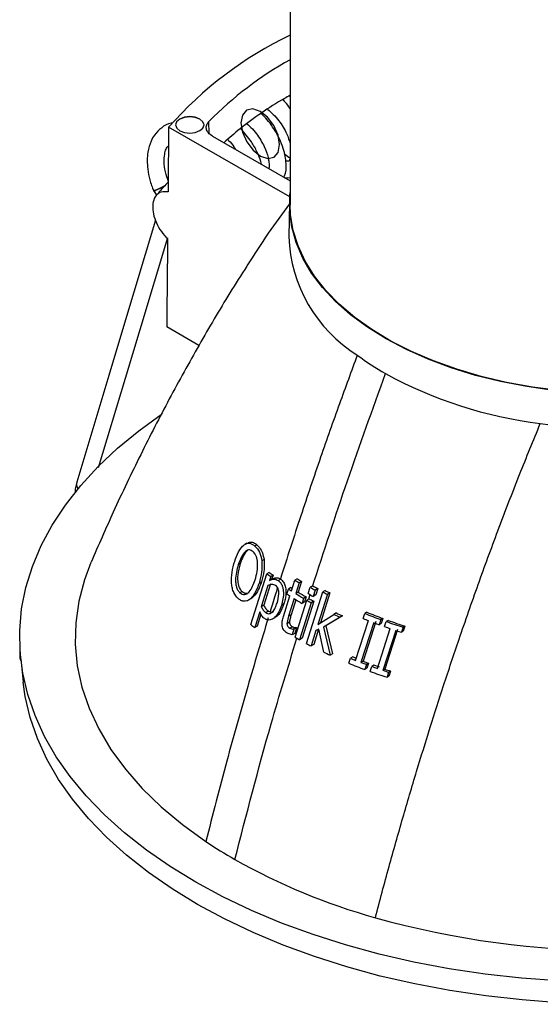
# Model space of a CAD drawing. Header units: millimetres. Extents: x 20 to 400, y 8 to 286.
# Tile 6 of 8: x 309 to 328, y 198 to 232. Entities that reach past the tile are written whole.
import ezdxf

# ---------------------------------------------------------------- set-up
doc = ezdxf.new("R2010")
doc.units = ezdxf.units.MM
doc.linetypes.add('CENTERX2', pattern=[20.32, 12.7, -2.54, 2.54, -2.54])

msp = doc.modelspace()

# ---------------------------------------------------------------- linework, layer by layer
at = {"color": 7, "linetype": 'Continuous', "lineweight": 25}
for p, q in [((318.934, 244.574), (318.934, 225.712)), ((318.902, 229.542), (318.934, 229.521)), ((318.702, 229.43), (318.717, 229.354)), ((318.921, 225.993), (314.662, 228.439)), ((316.205, 228.122), (318.934, 226.555)), ((318.728, 226.673), (318.934, 226.657)), ((318.792, 226.636), (318.842, 226.665)), ((314.149, 226.174), (314.237, 226.049)), ((318.911, 225.794), (318.886, 224.585)), ((314.62, 224.517), (314.624, 224.514)), ((314.624, 224.514), (314.62, 224.517)), ((315.725, 220.767), (314.594, 221.416)), ((317.409, 213.811), (317.344, 213.774)), ((317.768, 213.753), (317.697, 213.712)), ((317.43, 213.561), (317.362, 213.522)), ((318.016, 213.239), (317.94, 213.194)), ((317.179, 213.095), (317.111, 213.055)), ((317.555, 210.95), (318.116, 212.741)), ((318.197, 212.787), (318.116, 212.741)), ((318.252, 212.638), (318.21, 212.508)), ((318.293, 212.556), (318.21, 212.508)), ((318.334, 212.685), (318.252, 212.638)), ((318.334, 212.685), (318.293, 212.556)), ((318.603, 212.547), (318.519, 212.498)), ((318.589, 212.556), (318.603, 212.547)), ((319.185, 212.562), (319.1, 212.513)), ((317.926, 212.458), (317.845, 212.411)), ((318.154, 212.332), (317.918, 211.582)), ((318.237, 212.38), (318.004, 211.632)), ((318.82, 212.025), (318.876, 212.202)), ((318.962, 212.252), (318.876, 212.202)), ((318.98, 212.135), (319.1, 212.513)), ((319.25, 212.418), (319.13, 212.041)), ((319.336, 212.468), (319.217, 212.092)), ((319.336, 212.468), (319.25, 212.418)), ((319.57, 212.043), (319.641, 212.265)), ((319.727, 212.315), (319.641, 212.265)), ((319.901, 212.216), (319.815, 212.166)), ((319.901, 212.216), (319.831, 211.994)), ((317.248, 212.111), (317.171, 212.067)), ((317.481, 211.818), (317.564, 211.866)), ((317.589, 211.881), (317.507, 211.834)), ((317.589, 211.881), (317.561, 211.87)), ((318.696, 211.234), (318.923, 211.958)), ((319.073, 211.864), (318.88, 211.247)), ((319.217, 212.092), (319.13, 212.041)), ((319.406, 211.875), (319.35, 211.698)), ((319.493, 211.926), (319.406, 211.875)), ((319.493, 211.926), (319.438, 211.749)), ((319.508, 210.287), (320.079, 212.101)), ((319.603, 211.862), (319.515, 211.812)), ((319.815, 212.166), (319.744, 211.944)), ((319.831, 211.994), (319.744, 211.944)), ((320.244, 212.016), (319.908, 210.959)), ((320.328, 212.065), (319.996, 211.011)), ((320.164, 212.151), (320.079, 212.101)), ((320.328, 212.065), (320.244, 212.016)), ((318.004, 211.632), (317.918, 211.582)), ((318.712, 211.679), (318.624, 211.628)), ((319.134, 211.828), (318.969, 211.299)), ((319.108, 210.508), (319.515, 211.812)), ((319.674, 211.722), (319.266, 210.419)), ((319.438, 211.749), (319.35, 211.698)), ((319.761, 211.773), (319.357, 210.472)), ((319.761, 211.773), (319.674, 211.722)), ((317.862, 211.402), (317.691, 210.848)), ((317.907, 211.318), (317.779, 210.899)), ((318.168, 211.425), (318.081, 211.374)), ((318.168, 211.425), (318.226, 211.395)), ((318.316, 211.149), (318.407, 211.201)), ((318.88, 211.247), (318.822, 210.982)), ((318.969, 211.299), (318.88, 211.247)), ((319.908, 210.959), (320.472, 211.311)), ((320.693, 211.208), (320.101, 210.861)), ((320.776, 211.256), (320.189, 210.912)), ((320.557, 211.36), (320.472, 211.311)), ((320.776, 211.256), (320.693, 211.208)), ((321.496, 211.165), (321.553, 211.343)), ((321.63, 211.388), (321.553, 211.343)), ((322.19, 211.169), (322.119, 211.128)), ((322.19, 211.169), (322.132, 210.991)), ((317.779, 210.899), (317.691, 210.848)), ((318.912, 211.035), (318.822, 210.982)), ((319.013, 210.877), (318.923, 210.825)), ((319.148, 210.85), (319.057, 210.797)), ((319.157, 210.844), (319.066, 210.792)), ((319.157, 210.844), (319.095, 210.641)), ((319.148, 210.85), (319.157, 210.844)), ((320.189, 210.912), (320.101, 210.861)), ((320.101, 210.861), (320.335, 209.878)), ((320.189, 210.912), (320.422, 209.929)), ((321.236, 209.694), (321.682, 211.092)), ((321.87, 211.02), (321.423, 209.621)), ((321.943, 211.062), (321.502, 209.667)), ((321.999, 209.411), (322.45, 210.813)), ((322.119, 211.128), (322.061, 210.949)), ((322.132, 210.991), (322.061, 210.949)), ((322.254, 210.88), (322.313, 211.059)), ((322.381, 211.098), (322.313, 211.059)), ((322.91, 210.861), (322.851, 210.682)), ((322.97, 210.896), (322.91, 210.861)), ((322.97, 210.896), (322.911, 210.718)), ((319.003, 210.588), (318.823, 210.65)), ((319.066, 210.792), (319.003, 210.588)), ((319.095, 210.641), (319.003, 210.588)), ((319.057, 210.797), (319.066, 210.792)), ((319.357, 210.472), (319.266, 210.419)), ((319.841, 210.745), (319.673, 210.201)), ((319.93, 210.797), (319.763, 210.254)), ((319.937, 210.797), (319.841, 210.745)), ((320.113, 209.982), (319.937, 210.797)), ((322.649, 210.747), (322.196, 209.344)), ((322.713, 210.784), (322.266, 209.385)), ((322.911, 210.718), (322.851, 210.682)), ((319.763, 210.254), (319.673, 210.201)), ((309.434, 210.067), (309.434, 209.965)), ((309.439, 210), (309.439, 209.717)), ((320.422, 209.929), (320.335, 209.878)), ((321.134, 209.816), (321.052, 209.768)), ((321.259, 209.764), (321.134, 209.816)), ((309.439, 209.717), (309.465, 209.717)), ((309.462, 209.745), (309.549, 208.932)), ((320.997, 209.591), (321.052, 209.768)), ((321.502, 209.667), (321.423, 209.621)), ((321.613, 209.55), (321.557, 209.373)), ((321.689, 209.594), (321.613, 209.55)), ((321.689, 209.594), (321.634, 209.418)), ((321.749, 209.303), (321.805, 209.48)), ((321.879, 209.523), (321.805, 209.48)), ((322.071, 209.453), (321.879, 209.523)), ((321.634, 209.418), (321.557, 209.373)), ((322.266, 209.385), (322.196, 209.344)), ((322.395, 209.279), (322.339, 209.101)), ((322.407, 209.141), (322.339, 209.101)), ((322.463, 209.318), (322.395, 209.279)), ((322.463, 209.318), (322.407, 209.141))]:
    msp.add_line(p, q, dxfattribs=at)
at = {"color": 8, "linetype": 'Continuous', "lineweight": 25}
for p, q in [((316.089, 228.216), (316.078, 228.639)), ((319.587, 211.853), (319.633, 212.007))]:
    msp.add_line(p, q, dxfattribs=at)
at = {"color": 7, "linetype": 'Continuous', "lineweight": 25, "flags": 128}
for points in [[(315.759, 228.725), (315.596, 228.787), (315.405, 228.809), (315.214, 228.787), (315.052, 228.724), (314.944, 228.63), (314.906, 228.519), (314.945, 228.409), (315.054, 228.316), (315.216, 228.253), (315.408, 228.231), (315.599, 228.254), (315.761, 228.317), (315.869, 228.41), (315.906, 228.521), (315.868, 228.631), (315.759, 228.725)], [(315.759, 228.721), (315.596, 228.783), (315.405, 228.805), (315.214, 228.782), (315.052, 228.72), (314.944, 228.626), (314.906, 228.516)], [(315.906, 228.516), (315.906, 228.517), (315.868, 228.627), (315.759, 228.721)], [(322.307, 220.995), (321.652, 221.405), (321.058, 221.844), (320.53, 222.31), (320.072, 222.801), (319.687, 223.312), (319.376, 223.839), (319.144, 224.38), (318.99, 224.93), (318.917, 225.486), (318.925, 226.043), (318.934, 226.139)], [(328.398, 219.178), (327.458, 219.299), (326.539, 219.465), (325.647, 219.675), (324.789, 219.928), (323.97, 220.221), (323.197, 220.552), (322.475, 220.92), (321.808, 221.321), (321.202, 221.753), (320.661, 222.213), (320.188, 222.698), (319.787, 223.203), (319.461, 223.726), (319.211, 224.263), (319.041, 224.811), (318.95, 225.364), (318.934, 225.712)], [(314.199, 225.17), (313.075, 221.428), (312.561, 219.715), (311.433, 215.956)], [(312.202, 216.48), (313.143, 219.611), (313.657, 221.324), (314.628, 224.558)], [(328.186, 219.187), (327.248, 219.318), (326.332, 219.495), (325.445, 219.715), (324.594, 219.977), (323.783, 220.279), (323.019, 220.619), (322.307, 220.995)], [(315.614, 201.896), (314.716, 202.444), (313.88, 203.024), (313.107, 203.633), (312.402, 204.268), (311.766, 204.927), (311.202, 205.608), (310.713, 206.308), (310.3, 207.023), (309.965, 207.753), (309.71, 208.493), (309.534, 209.24), (309.439, 209.993), (309.426, 210.747), (309.494, 211.501), (309.642, 212.251), (309.872, 212.993), (310.18, 213.727), (310.568, 214.447), (311.032, 215.153), (311.571, 215.84), (312.183, 216.507), (312.865, 217.15), (313.616, 217.768), (314.399, 218.335)], [(311.932, 213.139), (311.7, 212.522), (311.503, 211.773), (311.395, 211.019), (311.378, 210.262), (311.451, 209.507), (311.613, 208.756), (311.865, 208.013), (312.205, 207.282), (312.63, 206.566), (313.141, 205.869), (313.732, 205.193), (314.403, 204.543), (315.15, 203.921), (315.969, 203.33)], [(315.676, 201.115), (314.782, 201.661), (313.949, 202.239), (313.179, 202.845), (312.477, 203.477), (311.844, 204.134), (311.282, 204.812), (310.795, 205.508), (310.384, 206.221), (310.051, 206.948), (309.796, 207.684), (309.621, 208.429), (309.549, 208.932)], [(342.593, 200.602), (342.051, 200.387), (340.94, 199.99), (339.789, 199.633), (338.601, 199.318), (337.381, 199.047), (336.135, 198.82), (334.866, 198.638), (333.581, 198.502), (332.283, 198.412), (330.978, 198.369), (329.671, 198.373), (328.367, 198.424), (327.071, 198.521), (325.788, 198.665), (324.523, 198.855), (323.281, 199.089), (322.066, 199.368), (320.884, 199.69), (319.739, 200.054), (318.635, 200.458), (317.577, 200.901), (316.569, 201.381), (315.614, 201.896)], [(342.743, 199.91), (342.003, 199.613), (340.897, 199.217), (339.75, 198.862), (338.567, 198.548), (337.352, 198.278), (336.111, 198.052), (334.848, 197.871), (333.568, 197.735), (332.275, 197.646), (330.976, 197.603), (329.674, 197.607), (328.376, 197.657), (327.085, 197.755), (325.807, 197.898), (324.548, 198.087), (323.311, 198.32), (322.101, 198.598), (320.924, 198.918), (319.784, 199.281), (318.684, 199.683), (317.631, 200.124), (316.626, 200.602), (315.676, 201.115)]]:
    msp.add_lwpolyline(points, dxfattribs=at)
at = {"color": 7, "linetype": 'CENTERX2', "flags": 128}
msp.add_lwpolyline([(318.563, 227.826), (318.509, 228.156), (318.359, 228.494), (318.138, 228.789), (317.877, 228.996), (317.617, 229.082), (317.398, 229.036), (317.253, 228.863), (317.204, 228.591), (317.258, 228.261), (317.408, 227.923), (317.63, 227.628), (317.89, 227.422), (318.15, 227.335), (318.369, 227.382), (318.514, 227.554), (318.563, 227.826)], dxfattribs=at)
at = {"color": 7, "linetype": 'Continuous', "lineweight": 25}
for centre, radius, start, end in [((324.755, 219.56), 13.442, 115.6574, 138.6631), ((325.128, 219.707), 12.716, 119.1502, 135.3787), ((323.996, 224.769), 5.113, 182.0539, 238.1061), ((327.193, 228.355), 9.882, 233.3499, 240.2445), ((329.603, 233.14), 15.235, 241.3045, 262.9265), ((330.433, 237.591), 19.756, 262.129, 278.9029), ((311.702, 215.881), 0.279, 162.4709, 214.6489), ((324.825, 221.427), 10.976, 232.3198, 233.2069), ((325.355, 222.229), 11.848, 232.8317, 233.6563), ((326.409, 223.954), 13.489, 237.6189, 238.3724), ((325.713, 222.698), 12.526, 236.918, 237.4819), ((326.196, 223.441), 13.324, 237.1178, 237.3492), ((325.884, 223.142), 12.61, 237.4504, 238.2554), ((326.442, 224.108), 13.658, 240.1333, 240.9726), ((326.971, 224.929), 14.547, 240.1332, 240.921), ((325.695, 222.586), 12.601, 236.9363, 237.497), ((326.055, 223.164), 13.283, 238.2913, 239.6816), ((326.074, 223.277), 13.208, 238.281, 239.6792), ((326.601, 224.093), 14.091, 238.3948, 239.7062), ((326.42, 223.97), 13.755, 240.1333, 240.9667), ((326.934, 224.666), 14.754, 240.2042, 240.9105), ((326.837, 224.864), 14.441, 242.0988, 242.8352), ((327.364, 225.681), 15.326, 241.9796, 242.6725), ((326.406, 223.848), 13.869, 240.2089, 240.9605), ((327.275, 225.537), 15.769, 244.4417, 245.3271), ((327.805, 226.348), 16.649, 244.1902, 245.0261), ((327.965, 227.242), 17.329, 248.0799, 248.7405), ((328.099, 227.65), 17.571, 248.1299, 250.1039), ((328.641, 228.457), 18.453, 247.6681, 249.5342), ((324.648, 220.28), 11.72, 232.7575, 233.5908), ((328.194, 227.841), 17.971, 249.3952, 250.044), ((328.405, 228.433), 18.599, 250.6876, 251.3266), ((328.525, 228.847), 18.842, 250.7499, 252.6626), ((329.083, 229.658), 19.732, 250.145, 251.9531), ((326.269, 223.015), 14.412, 240.2058, 240.929), ((328.607, 229.039), 19.238, 251.9609, 252.5909), ((326.648, 223.712), 15.206, 241.9946, 242.6931), ((316.438, 209.965), 7.004, 180.0006, 182.0254), ((327.185, 224.795), 16.414, 244.4808, 245.3347), ((327.931, 226.533), 18.306, 247.7409, 249.6241), ((327.827, 226.345), 17.908, 247.7702, 248.4066), ((328.061, 226.946), 18.553, 249.037, 249.6622), ((328.609, 227.757), 19.437, 248.5518, 249.1443), ((328.278, 227.542), 19.187, 250.282, 250.8975), ((328.369, 227.733), 19.583, 250.2404, 252.0652), ((328.481, 228.138), 19.817, 251.5082, 252.1154), ((329.046, 228.96), 20.717, 250.8951, 251.4703), ((325.44, 217.43), 16.986, 236.1115, 240.1699), ((327.958, 222.174), 22.354, 240.62, 254.3507), ((330.434, 231.089), 31.607, 254.3883, 285.7077)]:
    msp.add_arc(centre, radius, start, end, dxfattribs=at)
for start_param, end_param in [(1.897183, 1.900089), (1.902204, 1.906174)]:
    msp.add_ellipse((330.434, 493.045), major_axis=(12.238, 825.835), ratio=0.015147, start_param=start_param, end_param=end_param, dxfattribs=at)
for points, knots in [([(318.934, 229.56), (318.866, 229.523), (318.507, 229.328), (317.913, 228.936), (317.196, 228.419), (316.79, 228.056), (316.606, 227.892)], [0, 0, 0, 0, 0.0754076, 0.3975288, 0.7268178, 1, 1, 1, 1]), ([(318.934, 229.099), (318.878, 229.18), (318.797, 229.295), (318.691, 229.378), (318.659, 229.402)], [0, 0, 0, 0, 0.703756, 1, 1, 1, 1]), ([(318.71, 226.684), (318.72, 226.699), (318.801, 226.822), (318.802, 227.177), (318.731, 227.613), (318.562, 228.036), (318.329, 228.443), (318.103, 228.758), (317.923, 228.903), (317.903, 228.92)], [0, 0, 0, 0, 0.028437, 0.227765, 0.454527, 0.597995, 0.743547, 0.970564, 1, 1, 1, 1]), ([(318.137, 229.071), (318.142, 229.068), (318.212, 229.023), (318.35, 228.882), (318.591, 228.611), (318.818, 228.237), (318.899, 227.975), (318.934, 227.859)], [0, 0, 0, 0, 0.011967, 0.183845, 0.374475, 0.723591, 1, 1, 1, 1]), ([(314.796, 228.576), (314.782, 228.576), (314.633, 228.576), (314.412, 228.428), (314.175, 228.202), (314.015, 227.914), (313.903, 227.528), (313.902, 227.052), (313.989, 226.579), (314.086, 226.324), (314.136, 226.192)], [0, 0, 0, 0, 0.015879, 0.172966, 0.31015, 0.404058, 0.552739, 0.750815, 0.87018, 1, 1, 1, 1]), ([(316.205, 228.122), (316.151, 228.16), (316.043, 228.236), (315.976, 228.38), (315.985, 228.52), (316.049, 228.601), (316.078, 228.639)], [0, 0, 0, 0, 0.2609527, 0.521907, 0.7828362, 1, 1, 1, 1]), ([(317.414, 228.559), (317.461, 228.518), (317.58, 228.414), (317.804, 228.149), (318.029, 227.779), (318.155, 227.416), (318.192, 227.183), (318.202, 227.041), (318.185, 226.999), (318.18, 226.988)], [0, 0, 0, 0, 0.090445, 0.226852, 0.476664, 0.68844, 0.809525, 0.951375, 1, 1, 1, 1]), ([(317.922, 227.136), (317.917, 227.167), (317.894, 227.308), (317.769, 227.578), (317.552, 227.987), (317.326, 228.242), (317.191, 228.395)], [0, 0, 0, 0, 0.071348, 0.33368, 0.599821, 1, 1, 1, 1]), ([(314.66, 226.514), (314.618, 226.631), (314.531, 226.873), (314.496, 227.212), (314.516, 227.477), (314.564, 227.677), (314.626, 227.753), (314.655, 227.789)], [0, 0, 0, 0, 0.229816, 0.473576, 0.674145, 0.842413, 1, 1, 1, 1]), ([(316.735, 228.004), (316.746, 227.994), (316.827, 227.921), (316.932, 227.804), (316.999, 227.688), (317.018, 227.656)], [0, 0, 0, 0, 0.0970342, 0.7466807, 1, 1, 1, 1]), ([(318.722, 227.526), (318.731, 227.515), (318.796, 227.439), (318.871, 227.395), (318.934, 227.357)], [0, 0, 0, 0, 0.148485, 1, 1, 1, 1]), ([(318.938, 227.355), (318.93, 227.328), (318.908, 227.247), (318.86, 227.234), (318.792, 227.246), (318.772, 227.249)], [0, 0, 0, 0, 0.261561, 0.785497, 1, 1, 1, 1]), ([(314.66, 226.514), (314.599, 226.453), (314.444, 226.299), (314.309, 226.137), (314.227, 226.038)], [0, 0, 0, 0, 0.393593, 1, 1, 1, 1]), ([(314.64, 226.167), (314.557, 226.172), (314.392, 226.183), (314.209, 226.053), (314.105, 225.832), (314.091, 225.546), (314.159, 225.231), (314.303, 224.913), (314.47, 224.671), (314.586, 224.553), (314.624, 224.514)], [0, 0, 0, 0, 0.14069, 0.281737, 0.4168, 0.545781, 0.672596, 0.801461, 0.935756, 1, 1, 1, 1]), ([(314.128, 226.213), (314.129, 226.211), (314.132, 226.197), (314.142, 226.185), (314.151, 226.175)], [0, 0, 0, 0, 0.1371263, 1, 1, 1, 1]), ([(318.91, 225.744), (318.657, 225.402), (318.136, 224.699), (317.655, 223.947), (317.407, 223.56)], [0, 0, 0, 0, 0.485352, 1, 1, 1, 1]), ([(317.411, 223.557), (317.211, 223.243), (316.634, 222.338), (315.723, 220.781), (314.674, 218.887), (313.669, 216.927), (312.751, 215.013), (312.194, 213.736), (311.937, 213.147)], [0, 0, 0, 0, 0.096956, 0.279728, 0.46447, 0.650919, 0.838828, 1, 1, 1, 1]), ([(321.294, 220.427), (321.084, 219.857), (320.643, 218.659), (319.981, 216.776), (319.283, 214.722), (318.826, 213.297), (318.589, 212.556)], [0, 0, 0, 0, 0.217502, 0.456669, 0.717501, 1, 1, 1, 1]), ([(321.928, 200.648), (322.087, 201.246), (322.398, 202.414), (322.884, 204.128), (323.367, 205.762), (323.846, 207.313), (324.343, 208.864), (324.902, 210.539), (325.536, 212.353), (326.244, 214.284), (326.968, 216.17), (327.483, 217.425), (327.727, 218.021)], [0, 0, 0, 0, 0.103694, 0.202566, 0.296619, 0.385857, 0.470283, 0.564042, 0.674533, 0.782797, 0.896836, 1, 1, 1, 1]), ([(311.436, 215.966), (311.418, 215.9), (311.384, 215.773), (311.369, 215.645), (311.387, 215.595), (311.387, 215.593)], [0, 0, 0, 0, 0.5095853, 0.9793362, 1, 1, 1, 1]), ([(316.983, 213.18), (317.026, 213.295), (317.09, 213.466), (317.21, 213.655), (317.28, 213.723), (317.316, 213.756)], [0, 0, 0, 0, 0.502714, 0.7510069, 1, 1, 1, 1]), ([(317.316, 213.756), (317.348, 213.775), (317.411, 213.813), (317.546, 213.82), (317.637, 213.755), (317.697, 213.712)], [0, 0, 0, 0, 0.250887, 0.5009637, 1, 1, 1, 1]), ([(317.633, 213.51), (317.612, 213.527), (317.57, 213.561), (317.5, 213.582), (317.428, 213.57), (317.384, 213.538), (317.362, 213.522)], [0, 0, 0, 0, 0.250905, 0.500536, 0.749459, 1, 1, 1, 1]), ([(317.412, 213.805), (317.454, 213.826), (317.542, 213.87), (317.667, 213.832), (317.739, 213.776), (317.768, 213.753)], [0, 0, 0, 0, 0.348512, 0.731517, 1, 1, 1, 1]), ([(317.697, 213.712), (317.756, 213.647), (317.872, 213.518), (317.917, 213.302), (317.94, 213.194)], [0, 0, 0, 0, 0.499216, 1, 1, 1, 1]), ([(317.768, 213.753), (317.798, 213.723), (317.871, 213.649), (317.968, 213.479), (318, 213.319), (318.016, 213.239)], [0, 0, 0, 0, 0.249363, 0.622606, 1, 1, 1, 1]), ([(317.362, 213.522), (317.309, 213.458), (317.205, 213.33), (317.142, 213.147), (317.111, 213.055)], [0, 0, 0, 0, 0.499034, 1, 1, 1, 1]), ([(317.43, 213.561), (317.401, 213.531), (317.319, 213.443), (317.241, 213.272), (317.195, 213.139), (317.179, 213.095)], [0, 0, 0, 0, 0.262666, 0.753633, 1, 1, 1, 1]), ([(317.791, 213.135), (317.787, 213.174), (317.777, 213.251), (317.744, 213.357), (317.695, 213.447), (317.654, 213.489), (317.633, 213.51)], [0, 0, 0, 0, 0.2496295, 0.4980228, 0.7484581, 1, 1, 1, 1]), ([(318.016, 213.239), (318.021, 213.171), (318.03, 213.036), (318.007, 212.768), (317.958, 212.581), (317.926, 212.458)], [0, 0, 0, 0, 0.255115, 0.50987, 1, 1, 1, 1]), ([(316.875, 212.392), (316.875, 212.527), (316.874, 212.798), (316.947, 213.053), (316.983, 213.18)], [0, 0, 0, 0, 0.497046, 1, 1, 1, 1]), ([(317.111, 213.055), (317.086, 212.969), (317.036, 212.799), (317.008, 212.566), (317.019, 212.384), (317.047, 212.254), (317.099, 212.144), (317.147, 212.092), (317.171, 212.067)], [0, 0, 0, 0, 0.249014, 0.498675, 0.624258, 0.748918, 0.87412, 1, 1, 1, 1]), ([(317.179, 213.095), (317.142, 212.962), (317.087, 212.764), (317.082, 212.48), (317.121, 212.284), (317.189, 212.169), (317.235, 212.124), (317.248, 212.111)], [0, 0, 0, 0, 0.382695, 0.573575, 0.765857, 0.936832, 1, 1, 1, 1]), ([(317.702, 212.527), (317.731, 212.625), (317.788, 212.82), (317.79, 213.03), (317.791, 213.135)], [0, 0, 0, 0, 0.5006943, 1, 1, 1, 1]), ([(317.94, 213.194), (317.943, 213.06), (317.95, 212.791), (317.88, 212.538), (317.845, 212.411)], [0, 0, 0, 0, 0.497265, 1, 1, 1, 1]), ([(318.21, 212.508), (318.262, 212.527), (318.338, 212.556), (318.445, 212.542), (318.495, 212.513), (318.519, 212.498)], [0, 0, 0, 0, 0.5005845, 0.749761, 1, 1, 1, 1]), ([(318.293, 212.556), (318.319, 212.567), (318.371, 212.588), (318.461, 212.602), (318.536, 212.588), (318.579, 212.562), (318.589, 212.556)], [0, 0, 0, 0, 0.2691131, 0.5386632, 0.9001155, 1, 1, 1, 1]), ([(318.603, 212.547), (318.639, 212.516), (318.708, 212.456), (318.77, 212.296), (318.792, 212.083), (318.766, 211.87), (318.726, 211.73), (318.712, 211.679)], [0, 0, 0, 0, 0.177426, 0.344269, 0.535463, 0.829453, 1, 1, 1, 1]), ([(317.108, 211.868), (317.05, 211.933), (316.962, 212.03), (316.898, 212.229), (316.883, 212.338), (316.875, 212.392)], [0, 0, 0, 0, 0.497325, 0.748033, 1, 1, 1, 1]), ([(317.171, 212.067), (317.196, 212.049), (317.246, 212.012), (317.333, 211.999), (317.418, 212.034), (317.52, 212.123), (317.621, 212.292), (317.675, 212.449), (317.702, 212.527)], [0, 0, 0, 0, 0.124752, 0.249968, 0.375503, 0.501194, 0.750714, 1, 1, 1, 1]), ([(317.845, 212.411), (317.803, 212.297), (317.739, 212.125), (317.618, 211.935), (317.544, 211.868), (317.507, 211.834)], [0, 0, 0, 0, 0.502308, 0.750528, 1, 1, 1, 1]), ([(317.926, 212.458), (317.905, 212.398), (317.863, 212.278), (317.763, 212.063), (317.657, 211.952), (317.589, 211.881)], [0, 0, 0, 0, 0.262618, 0.525569, 1, 1, 1, 1]), ([(318.424, 212.321), (318.402, 212.333), (318.359, 212.358), (318.266, 212.368), (318.199, 212.346), (318.154, 212.332)], [0, 0, 0, 0, 0.2490591, 0.4983047, 1, 1, 1, 1]), ([(318.473, 211.706), (318.503, 211.815), (318.54, 211.951), (318.536, 212.124), (318.516, 212.208), (318.477, 212.277), (318.442, 212.306), (318.424, 212.321)], [0, 0, 0, 0, 0.498944, 0.6241444, 0.7490913, 0.8740241, 1, 1, 1, 1]), ([(318.519, 212.498), (318.544, 212.477), (318.594, 212.435), (318.651, 212.338), (318.685, 212.224), (318.702, 212.061), (318.687, 211.855), (318.645, 211.704), (318.624, 211.628)], [0, 0, 0, 0, 0.125387, 0.250109, 0.375014, 0.500445, 0.74965, 1, 1, 1, 1]), ([(317.507, 211.834), (317.474, 211.814), (317.407, 211.775), (317.301, 211.767), (317.198, 211.798), (317.138, 211.845), (317.108, 211.868)], [0, 0, 0, 0, 0.250119, 0.499119, 0.749056, 1, 1, 1, 1]), ([(317.248, 212.111), (317.287, 212.086), (317.353, 212.044), (317.44, 212.052), (317.478, 212.078), (317.488, 212.085)], [0, 0, 0, 0, 0.512751, 0.865339, 1, 1, 1, 1]), ([(317.918, 211.582), (317.94, 211.539), (317.984, 211.454), (318.049, 211.401), (318.081, 211.374)], [0, 0, 0, 0, 0.4999171, 1, 1, 1, 1]), ([(318.004, 211.632), (318.015, 211.61), (318.037, 211.568), (318.087, 211.49), (318.136, 211.451), (318.168, 211.425)], [0, 0, 0, 0, 0.252698, 0.505762, 1, 1, 1, 1]), ([(318.624, 211.628), (318.596, 211.549), (318.54, 211.391), (318.428, 211.23), (318.318, 211.144), (318.226, 211.107), (318.129, 211.112), (318.07, 211.144), (318.04, 211.161)], [0, 0, 0, 0, 0.250585, 0.498158, 0.623268, 0.748621, 0.873904, 1, 1, 1, 1]), ([(318.081, 211.374), (318.101, 211.362), (318.141, 211.338), (318.207, 211.332), (318.271, 211.357), (318.345, 211.422), (318.417, 211.541), (318.454, 211.651), (318.473, 211.706)], [0, 0, 0, 0, 0.125438, 0.250512, 0.37582, 0.500901, 0.749961, 1, 1, 1, 1]), ([(318.712, 211.679), (318.667, 211.562), (318.599, 211.386), (318.476, 211.237), (318.417, 211.213), (318.403, 211.208)], [0, 0, 0, 0, 0.607688, 0.91139, 1, 1, 1, 1]), ([(318.164, 211.192), (317.92, 210.385), (317.413, 208.702), (316.677, 206.079), (316.211, 204.269), (315.969, 203.33)], [0, 0, 0, 0, 0.307087, 0.64042, 1, 1, 1, 1]), ([(318.04, 211.161), (318.004, 211.191), (317.931, 211.251), (317.885, 211.351), (317.862, 211.402)], [0, 0, 0, 0, 0.498, 1, 1, 1, 1]), ([(318.226, 211.395), (318.239, 211.392), (318.274, 211.383), (318.319, 211.388), (318.345, 211.407), (318.352, 211.412)], [0, 0, 0, 0, 0.293964, 0.835342, 1, 1, 1, 1]), ([(318.823, 210.65), (318.785, 210.678), (318.727, 210.721), (318.677, 210.817), (318.654, 210.899), (318.649, 210.986), (318.659, 211.1), (318.681, 211.18), (318.696, 211.234)], [0, 0, 0, 0, 0.247947, 0.373462, 0.498627, 0.623636, 0.749126, 1, 1, 1, 1]), ([(318.969, 211.299), (318.963, 211.277), (318.95, 211.234), (318.923, 211.149), (318.916, 211.08), (318.912, 211.035)], [0, 0, 0, 0, 0.253349, 0.506699, 1, 1, 1, 1]), ([(318.822, 210.982), (318.824, 210.964), (318.827, 210.928), (318.861, 210.867), (318.898, 210.842), (318.923, 210.825)], [0, 0, 0, 0, 0.250669, 0.500383, 1, 1, 1, 1]), ([(318.912, 211.035), (318.914, 211.017), (318.918, 210.981), (318.945, 210.931), (318.979, 210.899), (319.004, 210.883), (319.013, 210.877)], [0, 0, 0, 0, 0.248114, 0.496764, 0.815489, 1, 1, 1, 1]), ([(318.923, 210.825), (318.944, 210.815), (318.988, 210.795), (319.034, 210.796), (319.057, 210.797)], [0, 0, 0, 0, 0.4995885, 1, 1, 1, 1]), ([(319.013, 210.877), (319.024, 210.872), (319.051, 210.858), (319.096, 210.849), (319.131, 210.849), (319.148, 210.85)], [0, 0, 0, 0, 0.252381, 0.620686, 1, 1, 1, 1])]:
    msp.add_open_spline(points, degree=3, knots=knots, dxfattribs=at)
at = {"color": 8, "linetype": 'Continuous', "lineweight": 25}
for points, knots in [([(314.278, 226.256), (314.279, 226.257), (314.297, 226.266), (314.343, 226.292), (314.421, 226.333), (314.495, 226.371), (314.531, 226.388), (314.541, 226.393)], [0, 0, 0, 0, 0.024185, 0.216326, 0.540182, 0.863216, 1, 1, 1, 1]), ([(314.131, 226.214), (314.13, 226.213), (314.129, 226.211), (314.158, 226.219), (314.21, 226.234), (314.255, 226.249), (314.276, 226.255), (314.278, 226.256)], [0, 0, 0, 0, 0.1491312, 0.4561878, 0.7658626, 0.9835284, 1, 1, 1, 1]), ([(314.278, 226.256), (314.275, 226.255), (314.272, 226.253), (314.253, 226.242), (314.213, 226.22), (314.169, 226.192), (314.146, 226.176), (314.151, 226.176), (314.152, 226.176)], [0, 0, 0, 0, 0.0297525, 0.0334949, 0.2457142, 0.5641667, 0.8701415, 1, 1, 1, 1]), ([(314.473, 226.322), (314.46, 226.318), (314.415, 226.302), (314.348, 226.279), (314.298, 226.262), (314.279, 226.256), (314.278, 226.256)], [0, 0, 0, 0, 0.202879, 0.680879, 0.978538, 1, 1, 1, 1]), ([(319.718, 212.286), (320.12, 213.527), (320.928, 216.024), (321.833, 218.521), (322.288, 219.776)], [0, 0, 0, 0, 0.497161, 1, 1, 1, 1]), ([(318.491, 212.245), (318.464, 212.161), (318.404, 211.968), (318.316, 211.685), (318.254, 211.486), (318.226, 211.395)], [0, 0, 0, 0, 0.29712, 0.678925, 1, 1, 1, 1]), ([(316.991, 202.695), (317.399, 204.281), (318.064, 206.866), (318.863, 209.467), (319.171, 210.472)], [0, 0, 0, 0, 0.613547, 1, 1, 1, 1])]:
    msp.add_open_spline(points, degree=3, knots=knots, dxfattribs=at)

doc.saveas('drawing.dxf')
